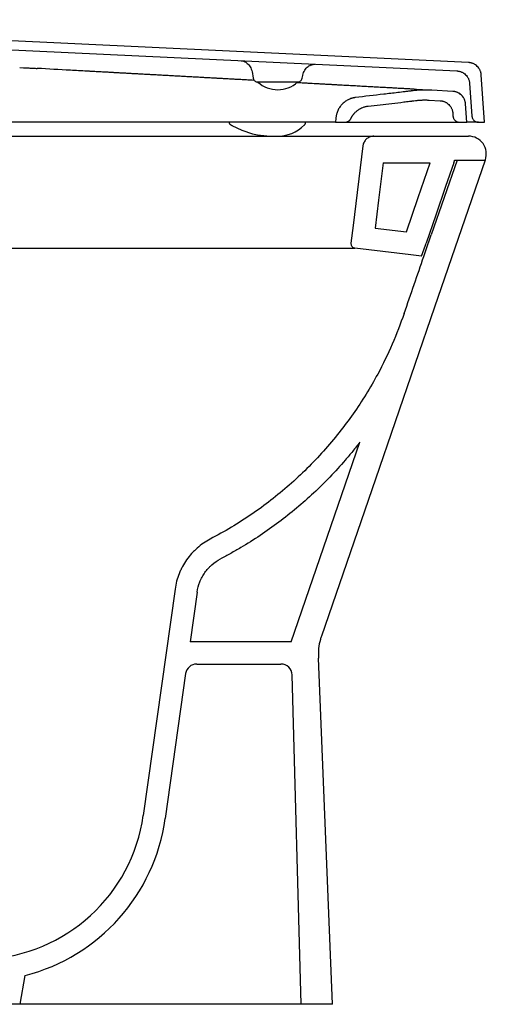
# Model space of a CAD drawing. Header units: millimetres. Extents: x 4630.87 to 4631.42, y 2456.645 to 2457.151.
# Tile 3 of 3: x 4631.21 to 4631.42, y 2456.709 to 2457.151. Entities that reach past the tile are written whole.
import ezdxf

# ---------------------------------------------------------------- set-up
doc = ezdxf.new("R2010")
doc.units = ezdxf.units.MM
doc.layers.add('SANINDUSA', color=3, linetype='Continuous')

msp = doc.modelspace()

# ---------------------------------------------------------------- linework, layer by layer
at = {"layer": 'SANINDUSA'}
for p, q in [((4631.411708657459, 2457.131627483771), (4631.003345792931, 2457.150885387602)), ((4631.011482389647, 2457.146497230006), (4631.406457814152, 2457.12787066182)), ((4631.209997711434, 2457.129425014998), (4631.211701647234, 2457.129331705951)), ((4631.21789778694, 2457.12899088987), (4631.217870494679, 2457.128992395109)), ((4631.314423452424, 2457.127552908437), (4631.31495120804, 2457.124559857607)), ((4631.336932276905, 2457.124559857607), (4631.337166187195, 2457.125886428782)), ((4631.418895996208, 2457.104822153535), (4631.417411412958, 2457.126052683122)), ((4631.315448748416, 2457.123610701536), (4631.314511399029, 2457.123662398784)), ((4631.316960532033, 2457.122912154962), (4631.334922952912, 2457.122912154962)), ((4631.335919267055, 2457.122481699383), (4631.334290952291, 2457.122571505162)), ((4631.412160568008, 2457.122295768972), (4631.413187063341, 2457.107612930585)), ((4631.393247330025, 2457.119319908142), (4631.393273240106, 2457.119318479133)), ((4631.404661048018, 2457.118690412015), (4631.395219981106, 2457.119211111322)), ((4631.394030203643, 2457.114769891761), (4631.398939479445, 2457.114499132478)), ((4631.410896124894, 2457.104822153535), (4631.410316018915, 2457.113118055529)), ((4631.404594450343, 2457.108926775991), (4631.404686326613, 2457.107612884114)), ((4631.351949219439, 2457.104822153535), (4631.06608544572, 2457.104822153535)), ((4631.351949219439, 2457.104822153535), (4631.356110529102, 2457.104822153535)), ((4631.352078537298, 2457.106671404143), (4631.3519492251, 2457.104822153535)), ((4631.356110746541, 2457.104822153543), (4631.407679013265, 2457.104822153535)), ((4631.358803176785, 2457.106508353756), (4631.358807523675, 2457.106508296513)), ((4631.407679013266, 2457.104822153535), (4631.410896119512, 2457.104822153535)), ((4631.416179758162, 2457.104822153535), (4631.418895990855, 2457.104822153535)), ((4631.369161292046, 2457.098555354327), (4631.411669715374, 2457.098555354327)), ((4631.364198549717, 2457.094164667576), (4631.359817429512, 2457.058480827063)), ((4631.37333939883, 2457.086555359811), (4631.394428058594, 2457.086555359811)), ((4631.406503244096, 2457.087837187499), (4631.394911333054, 2457.054172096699)), ((4631.405445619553, 2457.087837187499), (4631.419194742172, 2457.087837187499)), ((4631.359817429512, 2457.058480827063), (4631.358842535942, 2457.0505404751)), ((4631.369742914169, 2457.057262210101), (4631.383749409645, 2457.055542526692)), ((4631.063906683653, 2457.048311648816), (4631.360583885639, 2457.048311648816)), ((4631.331979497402, 2456.87140592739), (4631.362852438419, 2456.961066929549)), ((4631.279817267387, 2456.895115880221), (4631.265518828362, 2456.793377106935)), ((4631.289719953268, 2456.893724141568), (4631.286583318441, 2456.87140592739)), ((4631.331979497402, 2456.87140592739), (4631.286583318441, 2456.87140592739)), ((4631.289524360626, 2456.861405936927), (4631.327395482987, 2456.861405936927)), ((4631.350516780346, 2456.708555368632), (4631.344263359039, 2456.864117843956)), ((4631.284573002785, 2456.85710179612), (4631.27542148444, 2456.791985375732)), ((4631.336516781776, 2456.708555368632), (4631.332393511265, 2456.856545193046)), ((4631.210184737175, 2456.708555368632), (4631.21246836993, 2456.721506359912)), ((4631.210184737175, 2456.708555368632), (4631.205184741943, 2456.708555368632)), ((4631.350516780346, 2456.708555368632), (4631.336516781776, 2456.708555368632))]:
    msp.add_line(p, q, dxfattribs=at)
at = {"layer": 'SANINDUSA', "flags": 128}
for points in [[(4631.304727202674, 2457.103739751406), (4631.305150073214, 2457.103511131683), (4631.30526570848, 2457.103446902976), (4631.305293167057, 2457.10343173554), (4631.305306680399, 2457.103424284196), (4631.305307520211, 2457.103423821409), (4631.305307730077, 2457.103423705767), (4631.305307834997, 2457.103423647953), (4631.305307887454, 2457.103423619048), (4631.305307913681, 2457.103423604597), (4631.305307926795, 2457.103423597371), (4631.305307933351, 2457.103423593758), (4631.305307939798, 2457.103423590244), (4631.309882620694, 2457.101217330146), (4631.314593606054, 2457.099654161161), (4631.316871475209, 2457.09916665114), (4631.321114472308, 2457.098658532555), (4631.322395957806, 2457.098590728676), (4631.323165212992, 2457.098567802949), (4631.323949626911, 2457.09855653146), (4631.324491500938, 2457.098555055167), (4631.324643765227, 2457.098555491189), (4631.32472251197, 2457.098555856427), (4631.324742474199, 2457.098555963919), (4631.324752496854, 2457.098556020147), (4631.32475500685, 2457.098556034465), (4631.32475563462, 2457.09855603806), (4631.32475579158, 2457.09855603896), (4631.324755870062, 2457.09855603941), (4631.324755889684, 2457.098556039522), (4631.324755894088, 2457.098556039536), (4631.324768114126, 2457.098556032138), (4631.32502919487, 2457.098556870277), (4631.325440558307, 2457.09855981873)], [(4631.419194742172, 2457.087837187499), (4631.396422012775, 2457.02170094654), (4631.369834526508, 2456.944485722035), (4631.345564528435, 2456.874001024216)], [(4631.37333939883, 2457.086555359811), (4631.371282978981, 2457.069805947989), (4631.369742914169, 2457.057262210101)], [(4631.383749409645, 2457.055542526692), (4631.38906936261, 2457.070992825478), (4631.394428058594, 2457.086555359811)], [(4631.405004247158, 2457.086555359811), (4631.401374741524, 2457.076014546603), (4631.396943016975, 2457.06314390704), (4631.392594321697, 2457.050514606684)], [(4631.405004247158, 2457.086555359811), (4631.405337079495, 2457.087521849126), (4631.405445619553, 2457.087837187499)], [(4631.405004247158, 2457.086555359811), (4631.405337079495, 2457.087521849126), (4631.405445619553, 2457.087837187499)], [(4631.390568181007, 2457.044630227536), (4631.392301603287, 2457.049664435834), (4631.392594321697, 2457.050514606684)], [(4631.39157275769, 2457.044506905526), (4631.392517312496, 2457.047250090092), (4631.394901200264, 2457.054173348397)], [(4631.390568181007, 2457.044630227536), (4631.38575123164, 2457.045221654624), (4631.360583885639, 2457.048311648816)]]:
    msp.add_lwpolyline(points, dxfattribs=at)
at = {"layer": 'SANINDUSA'}
for centre, radius, start, end in [((4631.325935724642, 2457.132665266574), 0.01324676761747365, 227.6177109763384, 312.5815556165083), ((4631.32569026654, 2457.11609886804), 0.01754082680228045, 269.1843194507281, 314.4734662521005), ((4631.411669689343, 2457.090555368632), 0.008000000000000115, 340.9998770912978, 90), ((4631.28952435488, 2456.856405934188), 0.005, 90, 171.9999999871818), ((4631.327395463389, 2456.856405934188), 0.005000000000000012, 1.595953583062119, 90), ((4631.191248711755, 2456.80381508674), 0.07500000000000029, 272.7212648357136, 351.9999999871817), ((4631.191248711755, 2456.80381508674), 0.08500000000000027, 284.456383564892, 351.9999999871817)]:
    msp.add_arc(centre, radius, start, end, dxfattribs=at)
for points, knots in [([(4631.309566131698, 2457.132439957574), (4631.309971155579, 2457.132379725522), (4631.310794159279, 2457.132257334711), (4631.312326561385, 2457.131341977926), (4631.313767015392, 2457.129769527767), (4631.314202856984, 2457.12829153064), (4631.314427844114, 2457.12752856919)], [0, 0, 0, 0, 0.2339399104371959, 0.4753631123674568, 0.7291755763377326, 1, 1, 1, 1]), ([(4631.337166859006, 2457.125890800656), (4631.337414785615, 2457.126708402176), (4631.337893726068, 2457.128287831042), (4631.339519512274, 2457.129921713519), (4631.341238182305, 2457.130802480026), (4631.342149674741, 2457.130856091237), (4631.342595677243, 2457.130882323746)], [0, 0, 0, 0, 0.2738860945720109, 0.5290885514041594, 0.769578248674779, 1, 1, 1, 1]), ([(4631.417411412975, 2457.126052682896), (4631.417405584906, 2457.126125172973), (4631.417393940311, 2457.126270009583), (4631.417366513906, 2457.12648616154), (4631.417331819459, 2457.126701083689), (4631.417289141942, 2457.126914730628), (4631.417213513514, 2457.127233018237), (4631.417085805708, 2457.127650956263), (4631.416879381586, 2457.1281559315), (4631.416628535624, 2457.128639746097), (4631.41623669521, 2457.129251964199), (4631.415645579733, 2457.129946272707), (4631.41493784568, 2457.130522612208), (4631.414317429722, 2457.130901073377), (4631.413827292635, 2457.131141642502), (4631.413318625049, 2457.131336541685), (4631.412852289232, 2457.131468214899), (4631.412435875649, 2457.131552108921), (4631.412073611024, 2457.131603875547), (4631.411830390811, 2457.131619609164), (4631.411708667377, 2457.131627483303)], [0, 0, 0, 0, 0.02502138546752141, 0.04999322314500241, 0.07494852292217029, 0.09992036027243, 0.1249417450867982, 0.1875029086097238, 0.2500640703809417, 0.3124115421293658, 0.3747590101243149, 0.4998950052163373, 0.6243355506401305, 0.6870047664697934, 0.749673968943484, 0.8119370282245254, 0.8742000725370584, 0.9161594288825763, 0.9580406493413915, 1, 1, 1, 1]), ([(4631.211701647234, 2457.129331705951), (4631.212334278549, 2457.129297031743), (4631.213283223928, 2457.129244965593), (4631.214311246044, 2457.129188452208), (4631.214706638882, 2457.129166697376), (4631.214788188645, 2457.129162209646), (4631.214787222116, 2457.129162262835), (4631.214788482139, 2457.129162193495), (4631.214790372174, 2457.129162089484), (4631.214794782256, 2457.129161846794), (4631.214803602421, 2457.129161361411), (4631.214821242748, 2457.129160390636), (4631.214876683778, 2457.129157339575), (4631.215249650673, 2457.129136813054), (4631.216257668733, 2457.129081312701), (4631.217225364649, 2457.129027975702), (4631.217870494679, 2457.128992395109)], [0, 0, 0, 0, 0.1250000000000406, 0.187500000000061, 0.2031250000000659, 0.2031250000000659, 0.2036132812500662, 0.2036132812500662, 0.2041015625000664, 0.2050781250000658, 0.2070312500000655, 0.2109375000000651, 0.2187500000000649, 0.2500000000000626, 0.5000000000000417, 1, 1, 1, 1]), ([(4631.245672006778, 2457.127459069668), (4631.244841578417, 2457.127504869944), (4631.243595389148, 2457.127573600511), (4631.242296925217, 2457.127645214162), (4631.241803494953, 2457.12767242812), (4631.241712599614, 2457.127677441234), (4631.241673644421, 2457.127679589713), (4631.241654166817, 2457.127680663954), (4631.241642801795, 2457.127681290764), (4631.241623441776, 2457.127682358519), (4631.24145888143, 2457.127691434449), (4631.240984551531, 2457.127717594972), (4631.23804161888, 2457.127879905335), (4631.235252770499, 2457.12803371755), (4631.22781492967, 2457.128443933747), (4631.222855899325, 2457.128717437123), (4631.21789778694, 2457.12899088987)], [0, 0, 0, 0, 0.1250000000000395, 0.1875000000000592, 0.1953125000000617, 0.1992187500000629, 0.2011718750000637, 0.2011718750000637, 0.2021484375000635, 0.2021484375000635, 0.2031250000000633, 0.2187500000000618, 0.2500000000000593, 0.5000000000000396, 0.5000000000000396, 1, 1, 1, 1]), ([(4631.253670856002, 2457.127017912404), (4631.253339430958, 2457.127036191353), (4631.252842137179, 2457.127063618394), (4631.252261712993, 2457.127095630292), (4631.25197144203, 2457.127111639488), (4631.251826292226, 2457.127119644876), (4631.251753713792, 2457.127123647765), (4631.251717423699, 2457.127125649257), (4631.251699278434, 2457.127126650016), (4631.251691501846, 2457.127127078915), (4631.251686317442, 2457.127127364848), (4631.251682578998, 2457.127127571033), (4631.251681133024, 2457.127127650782)], [0, 0, 0, 0, 0.4999999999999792, 0.7499999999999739, 0.8749999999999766, 0.9374999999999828, 0.9687499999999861, 0.9843749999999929, 0.9921874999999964, 0.9960937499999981, 0.9960937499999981, 1, 1, 1, 1]), ([(4631.271885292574, 2457.126013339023), (4631.271481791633, 2457.126035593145), (4631.270875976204, 2457.126069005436), (4631.270168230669, 2457.126108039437), (4631.269814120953, 2457.126127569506), (4631.269637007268, 2457.126137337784), (4631.26954843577, 2457.126142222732), (4631.269504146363, 2457.126144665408), (4631.269482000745, 2457.126145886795), (4631.269472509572, 2457.126146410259), (4631.269466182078, 2457.126146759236), (4631.2694617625, 2457.126147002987), (4631.269459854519, 2457.126147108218)], [0, 0, 0, 0, 0.4999999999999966, 0.7500000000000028, 0.8750000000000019, 0.9375000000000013, 0.9687499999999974, 0.9843749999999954, 0.992187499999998, 0.996093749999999, 0.996093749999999, 1, 1, 1, 1]), ([(4631.406457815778, 2457.127870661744), (4631.40653042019, 2457.12786647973), (4631.406675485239, 2457.127858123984), (4631.406892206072, 2457.127835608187), (4631.407107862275, 2457.127805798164), (4631.407322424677, 2457.127767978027), (4631.407642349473, 2457.127699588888), (4631.408063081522, 2457.127581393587), (4631.408572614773, 2457.127386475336), (4631.409061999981, 2457.127146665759), (4631.409682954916, 2457.126768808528), (4631.410390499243, 2457.126193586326), (4631.41098274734, 2457.125499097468), (4631.411375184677, 2457.12488741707), (4631.411626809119, 2457.124402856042), (4631.411833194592, 2457.123898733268), (4631.411975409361, 2457.123435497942), (4631.412068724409, 2457.123021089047), (4631.412128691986, 2457.122660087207), (4631.412149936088, 2457.122417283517), (4631.412160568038, 2457.122295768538)], [0, 0, 0, 0, 0.02502138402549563, 0.04999321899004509, 0.07494851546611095, 0.09992034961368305, 0.1249417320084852, 0.1875029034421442, 0.2500640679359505, 0.312411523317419, 0.3747589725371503, 0.4998949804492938, 0.624335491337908, 0.6870047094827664, 0.7496739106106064, 0.8119369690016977, 0.8742000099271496, 0.9161593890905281, 0.9580406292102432, 1, 1, 1, 1]), ([(4631.29999899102, 2457.124462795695), (4631.29964439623, 2457.124482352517), (4631.299111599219, 2457.124511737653), (4631.298488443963, 2457.12454610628), (4631.298176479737, 2457.124563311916), (4631.29802040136, 2457.124571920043), (4631.297953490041, 2457.124575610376), (4631.297908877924, 2457.124578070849), (4631.297884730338, 2457.124579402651), (4631.297864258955, 2457.124580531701)], [0, 0, 0, 0, 0.500000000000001, 0.7500000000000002, 0.8750000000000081, 0.9375000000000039, 0.9687500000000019, 0.9687500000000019, 1, 1, 1, 1]), ([(4631.314950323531, 2457.124564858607), (4631.315014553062, 2457.124339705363), (4631.315142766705, 2457.123890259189), (4631.315620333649, 2457.123353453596), (4631.316242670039, 2457.122983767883), (4631.316721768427, 2457.122935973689), (4631.316960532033, 2457.122912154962)], [0, 0, 0, 0, 0.2518336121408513, 0.5027049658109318, 0.7521679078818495, 1, 1, 1, 1]), ([(4631.334922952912, 2457.122912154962), (4631.335161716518, 2457.122935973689), (4631.335640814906, 2457.122983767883), (4631.336263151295, 2457.123353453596), (4631.33674071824, 2457.123890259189), (4631.336868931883, 2457.124339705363), (4631.336933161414, 2457.124564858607)], [0, 0, 0, 0, 0.2478320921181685, 0.4972950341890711, 0.7481663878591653, 1, 1, 1, 1]), ([(4631.346722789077, 2457.121885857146), (4631.346440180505, 2457.121901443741), (4631.346014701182, 2457.121924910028), (4631.345515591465, 2457.121952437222), (4631.345265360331, 2457.121966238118), (4631.345140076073, 2457.12197314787), (4631.345077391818, 2457.121976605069), (4631.345050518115, 2457.121978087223), (4631.345032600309, 2457.121979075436), (4631.345022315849, 2457.121979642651), (4631.345014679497, 2457.121980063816)], [0, 0, 0, 0, 0.4999999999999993, 0.7499999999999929, 0.8749999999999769, 0.9374999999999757, 0.9687499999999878, 0.9843749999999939, 0.9843749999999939, 1, 1, 1, 1]), ([(4631.386260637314, 2457.118900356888), (4631.386134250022, 2457.118884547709), (4631.386007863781, 2457.118868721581), (4631.385818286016, 2457.118844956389), (4631.38574984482, 2457.118836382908), (4631.385617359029, 2457.118819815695), (4631.385286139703, 2457.118778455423), (4631.38442490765, 2457.118671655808), (4631.383629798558, 2457.11857458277), (4631.382039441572, 2457.118382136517), (4631.380979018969, 2457.118256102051), (4631.377797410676, 2457.117882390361), (4631.375675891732, 2457.117639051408), (4631.369311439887, 2457.116909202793), (4631.365068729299, 2457.116422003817), (4631.360828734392, 2457.115898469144)], [0, 0, 0, 0, 0.01562500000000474, 0.01562500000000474, 0.0234375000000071, 0.0234375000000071, 0.03125000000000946, 0.06250000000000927, 0.1250000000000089, 0.1250000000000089, 0.250000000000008, 0.250000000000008, 0.5000000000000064, 0.5000000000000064, 1, 1, 1, 1]), ([(4631.365193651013, 2457.120867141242), (4631.364957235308, 2457.12088018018), (4631.364600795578, 2457.120899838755), (4631.364181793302, 2457.120922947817), (4631.363971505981, 2457.120934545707), (4631.363866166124, 2457.120940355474), (4631.363820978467, 2457.12094284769), (4631.363790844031, 2457.120944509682), (4631.363776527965, 2457.12094529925), (4631.363760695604, 2457.120946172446)], [0, 0, 0, 0, 0.4999999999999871, 0.7499999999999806, 0.8749999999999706, 0.9374999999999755, 0.9687499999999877, 0.9687499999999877, 1, 1, 1, 1]), ([(4631.378963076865, 2457.120107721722), (4631.378781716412, 2457.120117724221), (4631.378507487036, 2457.120132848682), (4631.378183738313, 2457.120150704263), (4631.37802091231, 2457.120159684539), (4631.377939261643, 2457.120164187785), (4631.377904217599, 2457.120166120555), (4631.377880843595, 2457.120167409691), (4631.377870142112, 2457.120167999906), (4631.37785745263, 2457.120168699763)], [0, 0, 0, 0, 0.5000000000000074, 0.7500000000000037, 0.8749999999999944, 0.9375000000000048, 0.9687500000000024, 0.9687500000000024, 1, 1, 1, 1]), ([(4631.395219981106, 2457.119211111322), (4631.395006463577, 2457.119222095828), (4631.394579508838, 2457.119244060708), (4631.393938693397, 2457.119266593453), (4631.393297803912, 2457.119281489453), (4631.392656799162, 2457.119288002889), (4631.392015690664, 2457.119286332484), (4631.391374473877, 2457.119276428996), (4631.390573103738, 2457.119253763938), (4631.38961217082, 2457.119209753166), (4631.388492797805, 2457.119132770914), (4631.387375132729, 2457.119032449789), (4631.386632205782, 2457.118944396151), (4631.386260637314, 2457.118900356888)], [0, 0, 0, 0, 0.07145094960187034, 0.1428750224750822, 0.2142839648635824, 0.2856895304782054, 0.3571034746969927, 0.4285375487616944, 0.5000034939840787, 0.6250226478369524, 0.7499864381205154, 0.8749578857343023, 1, 1, 1, 1]), ([(4631.387303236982, 2457.119647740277), (4631.387413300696, 2457.119641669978), (4631.387633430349, 2457.119629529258), (4631.387846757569, 2457.119617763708), (4631.387953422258, 2457.119611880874)], [0, 0, 0, 0, 0.4999949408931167, 1, 1, 1, 1]), ([(4631.387953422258, 2457.119611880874), (4631.388058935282, 2457.119606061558), (4631.388269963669, 2457.119594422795), (4631.388474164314, 2457.119583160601), (4631.388576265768, 2457.11957752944)], [0, 0, 0, 0, 0.4999944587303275, 1, 1, 1, 1]), ([(4631.388576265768, 2457.11957752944), (4631.38867721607, 2457.11957196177), (4631.388879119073, 2457.119560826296), (4631.389074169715, 2457.119550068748), (4631.389171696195, 2457.11954468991)], [0, 0, 0, 0, 0.4999940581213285, 1, 1, 1, 1]), ([(4631.389171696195, 2457.11954468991), (4631.389268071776, 2457.119539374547), (4631.389460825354, 2457.119528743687), (4631.389646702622, 2457.119518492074), (4631.389739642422, 2457.119513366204)], [0, 0, 0, 0, 0.4999937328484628, 1, 1, 1, 1]), ([(4631.389739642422, 2457.119513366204), (4631.389831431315, 2457.119508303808), (4631.390015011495, 2457.119498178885), (4631.390191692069, 2457.119488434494), (4631.390280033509, 2457.119483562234)], [0, 0, 0, 0, 0.4999934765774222, 1, 1, 1, 1]), ([(4631.390280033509, 2457.119483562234), (4631.390367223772, 2457.119478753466), (4631.390541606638, 2457.119469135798), (4631.390709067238, 2457.119459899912), (4631.390792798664, 2457.119455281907)], [0, 0, 0, 0, 0.4999932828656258, 1, 1, 1, 1]), ([(4631.390792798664, 2457.119455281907), (4631.390889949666, 2457.119449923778), (4631.39108425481, 2457.119439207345), (4631.391268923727, 2457.119429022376), (4631.391361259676, 2457.119423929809)], [0, 0, 0, 0, 0.4999919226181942, 1, 1, 1, 1]), ([(4631.391361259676, 2457.119423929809), (4631.391451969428, 2457.119418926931), (4631.391633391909, 2457.119408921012), (4631.39180514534, 2457.119399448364), (4631.391891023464, 2457.119394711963)], [0, 0, 0, 0, 0.4999917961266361, 1, 1, 1, 1]), ([(4631.391891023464, 2457.119394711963), (4631.391975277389, 2457.119390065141), (4631.392143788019, 2457.119380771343), (4631.392302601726, 2457.119372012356), (4631.392382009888, 2457.11936763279)], [0, 0, 0, 0, 0.499991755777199, 0.9999999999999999, 0.9999999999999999, 0.9999999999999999, 0.9999999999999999]), ([(4631.392382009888, 2457.11936763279), (4631.392459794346, 2457.119363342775), (4631.392615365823, 2457.119354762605), (4631.392761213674, 2457.119346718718), (4631.392834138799, 2457.119342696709)], [0, 0, 0, 0, 0.4999917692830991, 0.9999999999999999, 0.9999999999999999, 0.9999999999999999, 0.9999999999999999]), ([(4631.392834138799, 2457.119342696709), (4631.392905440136, 2457.119338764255), (4631.39304804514, 2457.119330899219), (4631.393180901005, 2457.119323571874), (4631.393247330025, 2457.119319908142)], [0, 0, 0, 0, 0.4999918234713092, 0.9999999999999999, 0.9999999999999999, 0.9999999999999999, 0.9999999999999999]), ([(4631.410316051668, 2457.113117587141), (4631.410310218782, 2457.113190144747), (4631.410298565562, 2457.113335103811), (4631.410271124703, 2457.113551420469), (4631.410236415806, 2457.113766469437), (4631.410193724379, 2457.113980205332), (4631.410118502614, 2457.114296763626), (4631.409992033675, 2457.114711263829), (4631.409787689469, 2457.11521308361), (4631.409538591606, 2457.115695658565), (4631.409150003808, 2457.116305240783), (4631.408563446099, 2457.116998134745), (4631.407862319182, 2457.117573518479), (4631.407246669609, 2457.117952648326), (4631.406761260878, 2457.11819402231), (4631.406255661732, 2457.118391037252), (4631.405791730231, 2457.118524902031), (4631.405378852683, 2457.118610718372), (4631.405021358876, 2457.118664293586), (4631.404781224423, 2457.118681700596), (4631.404661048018, 2457.118690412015)], [0, 0, 0, 0, 0.02518127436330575, 0.05030835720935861, 0.07541445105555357, 0.1005328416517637, 0.1256967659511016, 0.1879680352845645, 0.250239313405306, 0.3129134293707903, 0.3755875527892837, 0.5000584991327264, 0.6251990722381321, 0.6875614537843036, 0.7499238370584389, 0.8124880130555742, 0.8750521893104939, 0.9167266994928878, 0.9583254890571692, 1, 1, 1, 1]), ([(4631.360828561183, 2457.115898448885), (4631.36073346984, 2457.115885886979), (4631.360543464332, 2457.115860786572), (4631.360260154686, 2457.115812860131), (4631.359978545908, 2457.115757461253), (4631.359698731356, 2457.115693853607), (4631.359420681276, 2457.115622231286), (4631.358960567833, 2457.115489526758), (4631.358327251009, 2457.115266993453), (4631.357541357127, 2457.114911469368), (4631.356789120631, 2457.114490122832), (4631.355838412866, 2457.113844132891), (4631.354759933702, 2457.112887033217), (4631.353861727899, 2457.111758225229), (4631.353267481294, 2457.110774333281), (4631.352887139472, 2457.110000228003), (4631.352575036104, 2457.109197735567), (4631.352360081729, 2457.108463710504), (4631.352218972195, 2457.10780994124), (4631.352128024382, 2457.107243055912), (4631.352095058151, 2457.106862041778), (4631.352078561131, 2457.106671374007)], [0, 0, 0, 0, 0.02088884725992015, 0.04173877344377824, 0.06256689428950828, 0.08339037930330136, 0.1042264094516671, 0.1250921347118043, 0.1876763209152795, 0.250221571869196, 0.3127313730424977, 0.375216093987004, 0.5002996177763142, 0.6251174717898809, 0.6877517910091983, 0.7503777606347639, 0.8127185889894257, 0.875062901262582, 0.9167299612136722, 0.9583298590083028, 0.9999999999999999, 0.9999999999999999, 0.9999999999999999, 0.9999999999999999]), ([(4631.366630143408, 2457.112064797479), (4631.370165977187, 2457.112481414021), (4631.373702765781, 2457.112882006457), (4631.379007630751, 2457.113493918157), (4631.380775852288, 2457.113699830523), (4631.383427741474, 2457.114016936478), (4631.384532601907, 2457.114150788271), (4631.385747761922, 2457.11430122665), (4631.386079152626, 2457.114342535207), (4631.386300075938, 2457.114370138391), (4631.38641136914, 2457.114384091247), (4631.38693824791, 2457.114450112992), (4631.387359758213, 2457.114502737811), (4631.387781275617, 2457.114555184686)], [0, 0, 0, 0, 0.500000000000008, 0.500000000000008, 0.75000000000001, 0.75000000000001, 0.875000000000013, 0.9062500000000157, 0.9218750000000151, 0.9218750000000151, 0.9375000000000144, 0.9375000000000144, 1, 1, 1, 1]), ([(4631.387781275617, 2457.114555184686), (4631.387970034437, 2457.114577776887), (4631.388347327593, 2457.114622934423), (4631.388914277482, 2457.114679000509), (4631.389481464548, 2457.114726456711), (4631.390048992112, 2457.114764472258), (4631.390616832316, 2457.114793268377), (4631.391184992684, 2457.114812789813), (4631.39175347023, 2457.114823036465), (4631.392322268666, 2457.114824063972), (4631.392891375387, 2457.114815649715), (4631.393460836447, 2457.114798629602), (4631.393840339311, 2457.11477947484), (4631.394030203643, 2457.114769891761)], [0, 0, 0, 0, 0.09108977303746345, 0.1820712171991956, 0.272968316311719, 0.3638051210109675, 0.4546057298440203, 0.5453942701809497, 0.636194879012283, 0.7270316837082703, 0.8179287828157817, 0.9089102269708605, 1, 1, 1, 1]), ([(4631.398939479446, 2457.114499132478), (4631.399011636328, 2457.114494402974), (4631.39915580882, 2457.114484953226), (4631.399371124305, 2457.11446091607), (4631.399585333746, 2457.1144296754), (4631.399798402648, 2457.114390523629), (4631.400115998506, 2457.114320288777), (4631.400533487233, 2457.11419998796), (4631.401039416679, 2457.11400287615), (4631.401525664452, 2457.113761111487), (4631.40214159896, 2457.113381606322), (4631.402843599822, 2457.112805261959), (4631.403429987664, 2457.112111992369), (4631.403818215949, 2457.111502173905), (4631.40406693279, 2457.111020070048), (4631.404271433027, 2457.110517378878), (4631.404412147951, 2457.110055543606), (4631.404504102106, 2457.10964387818), (4631.404563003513, 2457.109286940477), (4631.404583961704, 2457.109046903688), (4631.404594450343, 2457.108926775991)], [0, 0, 0, 0, 0.02501665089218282, 0.04998432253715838, 0.0749356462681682, 0.0999033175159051, 0.124919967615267, 0.1874599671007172, 0.2499999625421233, 0.312539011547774, 0.375078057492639, 0.5000283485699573, 0.6249815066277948, 0.6874242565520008, 0.749867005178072, 0.8124080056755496, 0.8749490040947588, 0.9166579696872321, 0.9582910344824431, 1, 1, 1, 1]), ([(4631.358807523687, 2457.106508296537), (4631.358854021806, 2457.106601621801), (4631.358946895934, 2457.106788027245), (4631.359096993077, 2457.107061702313), (4631.359254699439, 2457.107330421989), (4631.359420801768, 2457.107593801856), (4631.359595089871, 2457.107851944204), (4631.359777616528, 2457.108104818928), (4631.359968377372, 2457.108352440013), (4631.360365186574, 2457.108835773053), (4631.361016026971, 2457.109514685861), (4631.361990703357, 2457.110303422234), (4631.363055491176, 2457.110966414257), (4631.364006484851, 2457.111402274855), (4631.364793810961, 2457.111678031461), (4631.365396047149, 2457.111846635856), (4631.366008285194, 2457.111979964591), (4631.366422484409, 2457.112036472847), (4631.366630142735, 2457.1120648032)], [0, 0, 0, 0, 0.03126734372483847, 0.06245257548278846, 0.0935860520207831, 0.1246982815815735, 0.1558198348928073, 0.186981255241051, 0.2182129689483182, 0.2495451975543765, 0.3745136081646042, 0.4994320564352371, 0.6246301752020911, 0.7497142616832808, 0.8122691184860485, 0.8746712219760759, 0.9371665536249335, 1, 1, 1, 1]), ([(4631.304136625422, 2457.104822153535), (4631.304138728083, 2457.104788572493), (4631.304140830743, 2457.104754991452), (4631.304142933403, 2457.10472141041), (4631.304149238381, 2457.104620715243), (4631.304161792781, 2457.104420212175), (4631.304288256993, 2457.104143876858), (4631.304473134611, 2457.103904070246), (4631.304642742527, 2457.103794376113), (4631.304727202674, 2457.103739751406)], [-0.08439235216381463, -0.08439235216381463, -0.08439235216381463, -0.08439235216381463, 0, 0, 0, 0.2530565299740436, 0.5038832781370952, 0.7529473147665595, 1, 1, 1, 1]), ([(4631.337978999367, 2457.103582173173), (4631.338050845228, 2457.10366070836), (4631.338194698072, 2457.103817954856), (4631.338344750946, 2457.10410211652), (4631.338443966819, 2457.104408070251), (4631.338455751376, 2457.104621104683), (4631.338461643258, 2457.104727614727), (4631.338463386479, 2457.104759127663), (4631.338465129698, 2457.104790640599), (4631.33846687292, 2457.104822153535)], [0, 0, 0, 0, 0.249591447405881, 0.4997426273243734, 0.7498881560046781, 1, 1, 1, 1.074000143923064, 1.074000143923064, 1.074000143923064, 1.074000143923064]), ([(4631.356110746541, 2457.104822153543), (4631.356166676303, 2457.104823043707), (4631.356278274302, 2457.104824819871), (4631.356444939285, 2457.104839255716), (4631.356610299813, 2457.104862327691), (4631.35677436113, 2457.104894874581), (4631.357017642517, 2457.104957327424), (4631.357333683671, 2457.105071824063), (4631.357704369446, 2457.105269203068), (4631.358044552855, 2457.105515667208), (4631.358313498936, 2457.105775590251), (4631.358520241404, 2457.10602813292), (4631.358678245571, 2457.106259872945), (4631.358764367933, 2457.106425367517), (4631.358807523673, 2457.106508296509)], [0, 0, 0, 0, 0.05007206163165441, 0.09990998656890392, 0.1496696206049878, 0.19950754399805, 0.2495796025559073, 0.3744859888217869, 0.4993923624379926, 0.6244113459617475, 0.7494303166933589, 0.8330757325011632, 0.9163545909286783, 1, 1, 1, 1]), ([(4631.404686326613, 2457.107612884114), (4631.404690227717, 2457.107566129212), (4631.40469802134, 2457.107472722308), (4631.404718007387, 2457.107333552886), (4631.404744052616, 2457.107195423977), (4631.404787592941, 2457.107012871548), (4631.404857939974, 2457.106788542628), (4631.405003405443, 2457.106442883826), (4631.405245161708, 2457.106038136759), (4631.405620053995, 2457.105616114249), (4631.406067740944, 2457.105270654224), (4631.406487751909, 2457.105057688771), (4631.406842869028, 2457.104936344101), (4631.407116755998, 2457.104871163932), (4631.407396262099, 2457.104829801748), (4631.407584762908, 2457.104824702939), (4631.407679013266, 2457.104822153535)], [0, 0, 0, 0, 0.03127953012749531, 0.06249021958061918, 0.09370089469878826, 0.1249803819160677, 0.1875948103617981, 0.2502091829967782, 0.3747532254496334, 0.4999824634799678, 0.6244402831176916, 0.7496677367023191, 0.8120104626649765, 0.8743531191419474, 0.9371765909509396, 1, 1, 1, 1]), ([(4631.416179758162, 2457.104822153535), (4631.4160621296, 2457.104822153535), (4631.415826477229, 2457.104822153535), (4631.414114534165, 2457.104822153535), (4631.412070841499, 2457.104822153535), (4631.410896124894, 2457.104822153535)], [0, 0, 0, 0, 0.3373621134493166, 0.6758577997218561, 1, 1, 1, 1]), ([(4631.413187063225, 2457.107612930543), (4631.413190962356, 2457.107566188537), (4631.413198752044, 2457.107472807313), (4631.413218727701, 2457.107333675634), (4631.413244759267, 2457.107195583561), (4631.413288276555, 2457.107013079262), (4631.41335858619, 2457.106788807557), (4631.413503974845, 2457.106443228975), (4631.41374560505, 2457.106038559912), (4631.414120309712, 2457.105616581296), (4631.414567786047, 2457.105271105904), (4631.414987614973, 2457.105058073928), (4631.415342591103, 2457.104936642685), (4631.415616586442, 2457.104871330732), (4631.415896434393, 2457.104829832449), (4631.416085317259, 2457.104824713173), (4631.41617975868, 2457.104822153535)], [0, 0, 0, 0, 0.03127048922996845, 0.06247221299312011, 0.09367394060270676, 0.1249444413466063, 0.1875405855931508, 0.2501367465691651, 0.3746454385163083, 0.4998384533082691, 0.6242603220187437, 0.7494524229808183, 0.8117762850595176, 0.8741001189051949, 0.9370500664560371, 1, 1, 1, 1]), ([(4631.055329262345, 2457.098555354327), (4631.055407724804, 2457.098555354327), (4631.055564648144, 2457.098555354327), (4631.056841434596, 2457.098555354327), (4631.058952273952, 2457.098555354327), (4631.061991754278, 2457.098555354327), (4631.06586958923, 2457.098555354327), (4631.070566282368, 2457.098555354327), (4631.076074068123, 2457.098555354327), (4631.0823387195, 2457.098555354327), (4631.089303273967, 2457.098555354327), (4631.096917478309, 2457.098555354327), (4631.10515183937, 2457.098555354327), (4631.11393877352, 2457.098555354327), (4631.123204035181, 2457.098555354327), (4631.133582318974, 2457.098555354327), (4631.145123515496, 2457.098555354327), (4631.157781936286, 2457.098555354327), (4631.170973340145, 2457.098555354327), (4631.184543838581, 2457.098555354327), (4631.198391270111, 2457.098555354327), (4631.211822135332, 2457.098555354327), (4631.224830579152, 2457.098555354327), (4631.237411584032, 2457.098555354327), (4631.24935960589, 2457.098555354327), (4631.260635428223, 2457.098555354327), (4631.271156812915, 2457.098555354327), (4631.281477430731, 2457.098555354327), (4631.291513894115, 2457.098555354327), (4631.301195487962, 2457.098555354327), (4631.310473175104, 2457.098555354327), (4631.319272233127, 2457.098555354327), (4631.327516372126, 2457.098555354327), (4631.335137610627, 2457.098555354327), (4631.342107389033, 2457.098555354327), (4631.348377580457, 2457.098555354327), (4631.353892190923, 2457.098555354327), (4631.358592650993, 2457.098555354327), (4631.362469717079, 2457.098555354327), (4631.365510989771, 2457.098555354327), (4631.36763781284, 2457.098555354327), (4631.368930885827, 2457.098555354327), (4631.369084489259, 2457.098555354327), (4631.369161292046, 2457.098555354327)], [0, 0, 0, 0, 0.02220288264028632, 0.04440531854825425, 0.06767272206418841, 0.09102363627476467, 0.1143751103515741, 0.1376432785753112, 0.1609190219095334, 0.1842779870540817, 0.2076367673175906, 0.2309122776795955, 0.2541879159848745, 0.2775467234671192, 0.3009052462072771, 0.3241805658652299, 0.3525604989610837, 0.3810158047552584, 0.4093956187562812, 0.4395673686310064, 0.4697819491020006, 0.4999995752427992, 0.5274471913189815, 0.5548937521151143, 0.5823209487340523, 0.6055942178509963, 0.6289505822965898, 0.6523070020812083, 0.6755802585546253, 0.698876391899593, 0.7222559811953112, 0.7456357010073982, 0.7689320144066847, 0.7922146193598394, 0.8155803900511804, 0.8389468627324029, 0.8622302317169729, 0.8854829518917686, 0.9088187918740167, 0.9321557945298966, 0.9554100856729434, 0.9777047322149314, 1, 1, 1, 1]), ([(4631.369161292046, 2457.098555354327), (4631.368599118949, 2457.098500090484), (4631.367474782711, 2457.098389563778), (4631.365977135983, 2457.097527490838), (4631.364843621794, 2457.096258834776), (4631.364334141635, 2457.095044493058), (4631.364223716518, 2457.094327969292), (4631.364198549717, 2457.094164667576)], [0, 0, 0, 0, 0.2328202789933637, 0.4656364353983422, 0.6984554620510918, 0.9312754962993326, 0.9999999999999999, 0.9999999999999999, 0.9999999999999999, 0.9999999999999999]), ([(4631.358842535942, 2457.0505404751), (4631.358837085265, 2457.050314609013), (4631.358826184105, 2457.049862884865), (4631.359095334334, 2457.049225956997), (4631.359543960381, 2457.04871519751), (4631.360072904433, 2457.048408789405), (4631.360438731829, 2457.048339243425), (4631.360583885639, 2457.048311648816)], [0, 0, 0, 0, 0.2146954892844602, 0.4293833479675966, 0.6440820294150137, 0.8587780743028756, 1, 1, 1, 1]), ([(4631.382765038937, 2457.018896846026), (4631.3810587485, 2457.014265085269), (4631.377634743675, 2457.004970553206), (4631.371691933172, 2456.992929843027), (4631.365705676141, 2456.982553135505), (4631.359913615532, 2456.973771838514), (4631.353561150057, 2456.965246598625), (4631.346639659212, 2456.957025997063), (4631.339157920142, 2456.949154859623), (4631.331250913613, 2456.941785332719), (4631.322958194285, 2456.934936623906), (4631.314269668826, 2456.928599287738), (4631.305192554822, 2456.92272711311), (4631.298834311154, 2456.919270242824), (4631.295655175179, 2456.917541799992)], [0, 0, 0, 0, 0.108109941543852, 0.2169437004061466, 0.2937136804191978, 0.3705500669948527, 0.447322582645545, 0.5265776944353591, 0.605905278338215, 0.685159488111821, 0.7633042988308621, 0.8414486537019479, 0.9207239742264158, 1, 1, 1, 1]), ([(4631.362852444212, 2456.96106691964), (4631.361803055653, 2456.959706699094), (4631.3607341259, 2456.958358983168), (4631.358556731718, 2456.955688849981), (4631.357447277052, 2456.954365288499), (4631.354065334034, 2456.950440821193), (4631.351749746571, 2456.947897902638), (4631.344621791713, 2456.940487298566), (4631.339630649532, 2456.935834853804), (4631.329182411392, 2456.927090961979), (4631.323726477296, 2456.922998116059), (4631.315184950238, 2456.917289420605), (4631.312278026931, 2456.915458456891), (4631.307826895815, 2456.912821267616), (4631.306327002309, 2456.911959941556), (4631.303315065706, 2456.910284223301), (4631.30180087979, 2456.909468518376), (4631.300278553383, 2456.908674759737)], [0, 0, 0, 0, 0.06249999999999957, 0.06249999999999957, 0.1249999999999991, 0.1249999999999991, 0.2499999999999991, 0.2499999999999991, 0.4999999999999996, 0.4999999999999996, 0.75, 0.75, 0.875, 0.875, 0.9375, 0.9375, 1, 1, 1, 1]), ([(4631.295655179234, 2456.917541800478), (4631.293529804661, 2456.916433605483), (4631.291578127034, 2456.915096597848), (4631.289348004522, 2456.913149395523), (4631.288912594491, 2456.912745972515), (4631.288063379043, 2456.911910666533), (4631.287648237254, 2456.911477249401), (4631.286447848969, 2456.910146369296), (4631.285707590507, 2456.909219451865), (4631.284343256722, 2456.907288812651), (4631.283719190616, 2456.906285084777), (4631.282871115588, 2456.904721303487), (4631.282603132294, 2456.904190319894), (4631.282097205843, 2456.903108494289), (4631.281859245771, 2456.902557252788), (4631.28075943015, 2456.899784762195), (4631.280150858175, 2456.897489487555), (4631.279817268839, 2456.895115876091)], [0, 0, 0, 0, 0.2500000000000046, 0.2500000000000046, 0.3125000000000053, 0.3125000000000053, 0.3750000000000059, 0.3750000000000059, 0.5000000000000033, 0.5000000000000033, 0.6250000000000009, 0.6250000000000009, 0.6874999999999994, 0.6874999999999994, 0.749999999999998, 0.749999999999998, 1, 1, 1, 1]), ([(4631.289719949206, 2456.893724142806), (4631.289942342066, 2456.895306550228), (4631.29034721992, 2456.896830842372), (4631.291073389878, 2456.898666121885), (4631.291229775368, 2456.899029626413), (4631.291565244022, 2456.899749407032), (4631.291744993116, 2456.900106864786), (4631.292313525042, 2456.90115777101), (4631.292730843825, 2456.901829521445), (4631.293639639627, 2456.903117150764), (4631.294131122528, 2456.903733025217), (4631.294924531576, 2456.904614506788), (4631.295198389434, 2456.904901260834), (4631.295765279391, 2456.905460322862), (4631.296058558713, 2456.905732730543), (4631.297555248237, 2456.907041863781), (4631.298861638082, 2456.907935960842), (4631.300278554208, 2456.908674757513)], [0, 0, 0, 0, 0.2499999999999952, 0.2499999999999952, 0.3124999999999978, 0.3124999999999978, 0.3750000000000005, 0.3750000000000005, 0.5000000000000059, 0.5000000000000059, 0.6250000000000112, 0.6250000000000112, 0.6875000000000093, 0.6875000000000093, 0.7500000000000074, 0.7500000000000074, 1, 1, 1, 1]), ([(4631.345564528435, 2456.874001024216), (4631.345401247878, 2456.873492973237), (4631.344814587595, 2456.871667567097), (4631.344180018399, 2456.868357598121), (4631.34423531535, 2456.865544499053), (4631.344263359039, 2456.864117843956)], [0, 0, 0, 0, 0.1597158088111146, 0.5738522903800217, 1, 1, 1, 1]), ([(4631.336516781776, 2456.708555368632), (4631.336453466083, 2456.708555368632), (4631.336320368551, 2456.708555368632), (4631.335183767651, 2456.708555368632), (4631.333275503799, 2456.708555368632), (4631.33058736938, 2456.708555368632), (4631.327152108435, 2456.708555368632), (4631.322965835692, 2456.708555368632), (4631.318076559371, 2456.708555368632), (4631.312527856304, 2456.708555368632), (4631.306184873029, 2456.708555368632), (4631.299002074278, 2456.708555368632), (4631.290994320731, 2456.708555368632), (4631.282431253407, 2456.708555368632), (4631.273440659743, 2456.708555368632), (4631.264020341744, 2456.708555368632), (4631.254283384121, 2456.708555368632), (4631.244346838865, 2456.708555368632), (4631.229677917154, 2456.708555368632), (4631.218339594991, 2456.708555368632), (4631.210184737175, 2456.708555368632)], [0, 0, 0, 0, 0.04507318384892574, 0.0947494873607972, 0.1446032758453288, 0.1944566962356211, 0.2441326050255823, 0.293799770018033, 0.3436444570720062, 0.3934886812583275, 0.4431553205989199, 0.4970544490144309, 0.5511807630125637, 0.6053067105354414, 0.6592052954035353, 0.712472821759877, 0.7659310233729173, 0.8195278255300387, 0.8729849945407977, 1, 1, 1, 1])]:
    msp.add_open_spline(points, degree=3, knots=knots, dxfattribs=at)
for points in [[(4631.247677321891, 2457.127348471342), (4631.247009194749, 2457.127385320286), (4631.246340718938, 2457.127422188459), (4631.245672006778, 2457.127459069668)], [(4631.249680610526, 2457.127237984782), (4631.249013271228, 2457.127274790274), (4631.248345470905, 2457.127311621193), (4631.247677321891, 2457.127348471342)], [(4631.251681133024, 2457.127127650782), (4631.251014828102, 2457.127164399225), (4631.250347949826, 2457.12720117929), (4631.249680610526, 2457.127237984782)], [(4631.255658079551, 2457.126908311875), (4631.254996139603, 2457.126944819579), (4631.254333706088, 2457.126981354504), (4631.253670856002, 2457.127017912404)], [(4631.257642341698, 2457.126798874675), (4631.256981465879, 2457.126835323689), (4631.256320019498, 2457.126871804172), (4631.255658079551, 2457.126908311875)], [(4631.259623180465, 2457.126689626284), (4631.25896352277, 2457.126726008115), (4631.258303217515, 2457.126762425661), (4631.257642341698, 2457.126798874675)], [(4631.261600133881, 2457.126580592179), (4631.260941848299, 2457.126616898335), (4631.260282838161, 2457.126653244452), (4631.259623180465, 2457.126689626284)], [(4631.263572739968, 2457.126471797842), (4631.262915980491, 2457.126508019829), (4631.262258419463, 2457.126544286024), (4631.261600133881, 2457.126580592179)], [(4631.265540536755, 2457.126363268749), (4631.264885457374, 2457.126399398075), (4631.264229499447, 2457.126435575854), (4631.263572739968, 2457.126471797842)], [(4631.267503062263, 2457.126255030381), (4631.266849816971, 2457.126291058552), (4631.266195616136, 2457.126327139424), (4631.265540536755, 2457.126363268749)], [(4631.269459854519, 2457.126147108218), (4631.268808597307, 2457.12618302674), (4631.268156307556, 2457.12621900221), (4631.267503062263, 2457.126255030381)], [(4631.274301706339, 2457.125880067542), (4631.273497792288, 2457.125924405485), (4631.272692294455, 2457.125968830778), (4631.271885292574, 2457.126013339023)], [(4631.276708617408, 2457.125747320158), (4631.275907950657, 2457.125791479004), (4631.275105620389, 2457.125835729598), (4631.274301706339, 2457.125880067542)], [(4631.279105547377, 2457.125615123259), (4631.278308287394, 2457.125659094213), (4631.277509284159, 2457.125703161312), (4631.276708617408, 2457.125747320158)], [(4631.281492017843, 2457.125483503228), (4631.280698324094, 2457.125527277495), (4631.279902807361, 2457.125571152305), (4631.279105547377, 2457.125615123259)], [(4631.283867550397, 2457.125352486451), (4631.283077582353, 2457.125396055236), (4631.282285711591, 2457.125439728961), (4631.281492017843, 2457.125483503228)], [(4631.286231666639, 2457.125222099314), (4631.285445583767, 2457.125265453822), (4631.284657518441, 2457.125308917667), (4631.283867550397, 2457.125352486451)], [(4631.28858388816, 2457.125092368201), (4631.287801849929, 2457.125135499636), (4631.287017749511, 2457.125178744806), (4631.286231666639, 2457.125222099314)], [(4631.290923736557, 2457.124963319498), (4631.290145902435, 2457.125006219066), (4631.289365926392, 2457.125049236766), (4631.28858388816, 2457.125092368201)], [(4631.293250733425, 2457.12483497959), (4631.29247726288, 2457.124877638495), (4631.291701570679, 2457.124920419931), (4631.290923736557, 2457.124963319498)], [(4631.29556440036, 2457.124707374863), (4631.29479545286, 2457.12474978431), (4631.29402420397, 2457.124792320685), (4631.293250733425, 2457.12483497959)], [(4631.297864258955, 2457.124580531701), (4631.297099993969, 2457.124622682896), (4631.296333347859, 2457.124664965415), (4631.29556440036, 2457.124707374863)], [(4631.302119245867, 2457.124345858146), (4631.30141495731, 2457.124384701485), (4631.300708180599, 2457.124423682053), (4631.29999899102, 2457.124462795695)], [(4631.304224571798, 2457.124229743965), (4631.303525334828, 2457.124268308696), (4631.302823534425, 2457.124307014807), (4631.302119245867, 2457.124345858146)], [(4631.306314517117, 2457.124114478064), (4631.305620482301, 2457.124152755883), (4631.304923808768, 2457.124191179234), (4631.304224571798, 2457.124229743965)], [(4631.308388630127, 2457.124000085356), (4631.307699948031, 2457.124038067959), (4631.307008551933, 2457.124076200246), (4631.306314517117, 2457.124114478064)], [(4631.310446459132, 2457.123886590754), (4631.30976328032, 2457.123924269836), (4631.309077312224, 2457.123962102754), (4631.308388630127, 2457.124000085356)], [(4631.312487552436, 2457.123774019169), (4631.311810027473, 2457.123811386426), (4631.311129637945, 2457.123848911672), (4631.310446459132, 2457.123886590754)], [(4631.314511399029, 2457.123662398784), (4631.313839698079, 2457.123699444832), (4631.313165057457, 2457.123736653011), (4631.312487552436, 2457.123774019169)], [(4631.337784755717, 2457.122378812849), (4631.337166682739, 2457.122412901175), (4631.336544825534, 2457.122447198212), (4631.335919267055, 2457.122481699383)], [(4631.339627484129, 2457.122277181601), (4631.339017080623, 2457.122310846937), (4631.33840281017, 2457.122344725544), (4631.337784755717, 2457.122378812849)], [(4631.343242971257, 2457.122077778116), (4631.342053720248, 2457.122143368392), (4631.340848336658, 2457.12220984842), (4631.339627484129, 2457.122277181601)], [(4631.345014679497, 2457.121980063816), (4631.344428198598, 2457.122012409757), (4631.343837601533, 2457.122044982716), (4631.343242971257, 2457.122077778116)], [(4631.348405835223, 2457.121793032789), (4631.347849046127, 2457.121823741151), (4631.347288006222, 2457.121854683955), (4631.346722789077, 2457.121885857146)], [(4631.350063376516, 2457.121701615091), (4631.349515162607, 2457.121731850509), (4631.348962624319, 2457.121762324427), (4631.348405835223, 2457.121793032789)], [(4631.351694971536, 2457.121611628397), (4631.351155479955, 2457.121641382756), (4631.350611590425, 2457.121671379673), (4631.350063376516, 2457.121701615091)], [(4631.353300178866, 2457.121523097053), (4631.352769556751, 2457.121552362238), (4631.352234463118, 2457.121581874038), (4631.351694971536, 2457.121611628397)], [(4631.354878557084, 2457.121436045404), (4631.354356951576, 2457.1214648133), (4631.353830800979, 2457.121493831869), (4631.353300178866, 2457.121523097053)], [(4631.356429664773, 2457.121350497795), (4631.355917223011, 2457.121378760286), (4631.355400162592, 2457.121407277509), (4631.354878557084, 2457.121436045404)], [(4631.357953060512, 2457.121266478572), (4631.357449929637, 2457.121294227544), (4631.356942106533, 2457.121322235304), (4631.356429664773, 2457.121350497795)], [(4631.359448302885, 2457.12118401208), (4631.358954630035, 2457.121211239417), (4631.358456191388, 2457.1212387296), (4631.357953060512, 2457.121266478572)], [(4631.36091495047, 2457.121103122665), (4631.360430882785, 2457.121129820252), (4631.359941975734, 2457.121156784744), (4631.359448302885, 2457.12118401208)], [(4631.36235256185, 2457.121023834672), (4631.36187824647, 2457.121049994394), (4631.361399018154, 2457.121076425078), (4631.36091495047, 2457.121103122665)], [(4631.363760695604, 2457.120946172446), (4631.363296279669, 2457.120971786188), (4631.362826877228, 2457.120997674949), (4631.36235256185, 2457.121023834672)], [(4631.366597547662, 2457.120789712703), (4631.366134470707, 2457.120815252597), (4631.365666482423, 2457.120841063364), (4631.365193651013, 2457.120867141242)], [(4631.367971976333, 2457.1207139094), (4631.367518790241, 2457.120738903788), (4631.367060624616, 2457.120764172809), (4631.366597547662, 2457.120789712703)], [(4631.369316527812, 2457.120639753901), (4631.368873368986, 2457.120664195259), (4631.368425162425, 2457.120688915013), (4631.367971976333, 2457.1207139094)], [(4631.370630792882, 2457.120567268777), (4631.370197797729, 2457.120591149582), (4631.369759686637, 2457.120615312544), (4631.369316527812, 2457.120639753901)], [(4631.371914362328, 2457.120496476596), (4631.371491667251, 2457.120519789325), (4631.371063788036, 2457.120543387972), (4631.370630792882, 2457.120567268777)], [(4631.373166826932, 2457.120427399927), (4631.372754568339, 2457.120450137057), (4631.372337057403, 2457.120473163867), (4631.371914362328, 2457.120496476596)], [(4631.37438777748, 2457.12036006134), (4631.373986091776, 2457.120382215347), (4631.373579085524, 2457.120404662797), (4631.373166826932, 2457.120427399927)], [(4631.375576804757, 2457.120294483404), (4631.375185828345, 2457.120316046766), (4631.374789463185, 2457.120337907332), (4631.37438777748, 2457.12036006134)], [(4631.376733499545, 2457.120230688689), (4631.376353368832, 2457.120251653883), (4631.375967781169, 2457.120272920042), (4631.375576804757, 2457.120294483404)], [(4631.37785745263, 2457.120168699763), (4631.377488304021, 2457.120189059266), (4631.377113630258, 2457.120209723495), (4631.376733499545, 2457.120230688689)], [(4631.380033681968, 2457.120048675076), (4631.379682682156, 2457.120068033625), (4631.379325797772, 2457.120087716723), (4631.378963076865, 2457.120107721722)], [(4631.381068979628, 2457.119991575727), (4631.380729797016, 2457.120010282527), (4631.380384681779, 2457.120029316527), (4631.380033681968, 2457.120048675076)], [(4631.382068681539, 2457.119936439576), (4631.381741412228, 2457.119954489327), (4631.38140816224, 2457.119972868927), (4631.381068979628, 2457.119991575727)], [(4631.383032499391, 2457.119883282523), (4631.382717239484, 2457.119900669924), (4631.38239595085, 2457.119918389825), (4631.382068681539, 2457.119936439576)], [(4631.383960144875, 2457.119832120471), (4631.383656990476, 2457.119848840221), (4631.383347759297, 2457.119865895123), (4631.383032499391, 2457.119883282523)], [(4631.384851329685, 2457.119782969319), (4631.384560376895, 2457.119799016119), (4631.384263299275, 2457.11981540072), (4631.383960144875, 2457.119832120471)], [(4631.385705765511, 2457.119735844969), (4631.385427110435, 2457.119751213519), (4631.385142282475, 2457.119766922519), (4631.384851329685, 2457.119782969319)], [(4631.386523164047, 2457.119690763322), (4631.386256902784, 2457.11970544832), (4631.385984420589, 2457.119720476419), (4631.385705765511, 2457.119735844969)], [(4631.387303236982, 2457.119647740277), (4631.387049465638, 2457.119661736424), (4631.386789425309, 2457.119676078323), (4631.386523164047, 2457.119690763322)], [(4631.382765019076, 2457.018896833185), (4631.38584461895, 2457.027834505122), (4631.38870812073, 2457.036156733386), (4631.391582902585, 2457.044505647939)]]:
    msp.add_open_spline(points, degree=3, dxfattribs=at)

doc.saveas('drawing.dxf')
